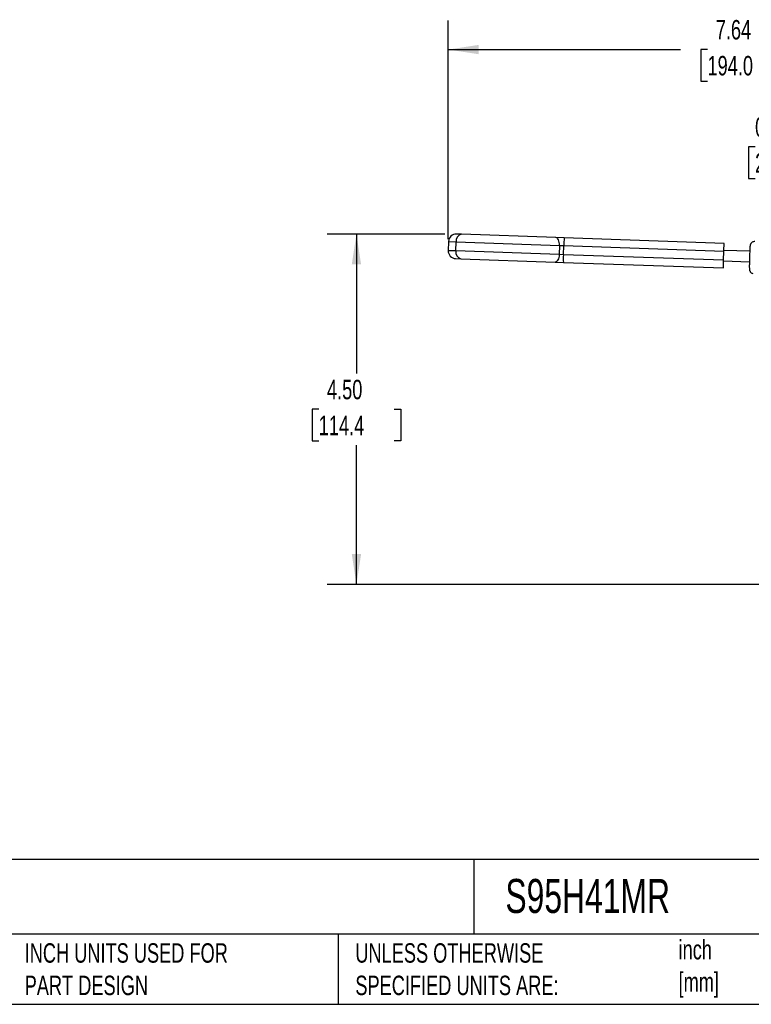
# Model space of a CAD drawing. Header units: inches. Extents: x 0.7 to 32.2, y 0.7 to 24.8.
# Tile 7 of 18: x 12.6 to 22, y 0.7 to 13.4. Entities that reach past the tile are written whole.
import ezdxf

# ---------------------------------------------------------------- set-up
doc = ezdxf.new("R2010")
doc.units = ezdxf.units.IN
doc.header["$LTSCALE"] = 3
doc.header["$MEASUREMENT"] = 0
doc.linetypes.add('SLD-Solid', pattern=[0])
doc.layers.add('DIMENSIONS', color=140, linetype='SLD-Solid', lineweight=25)
doc.layers.add('TEXT', color=140, linetype='SLD-Solid', lineweight=25)
doc.styles.add('SLDTEXTSTYLE0', font='TXT', dxfattribs={"width": 0.7})
doc.dimstyles.new('SLDDIMSTYLE1', dxfattribs={"dimtxt": 0.254883, "dimasz": 0.39, "dimexe": 0, "dimexo": 0.0625, "dimgap": 0.063721, "dimtad": 0, "dimtih": 1, "dimtoh": 1, "dimrnd": 1e-09, "dimzin": 12, "dimdsep": 46, "dimtxsty": 'SLDTEXTSTYLE0', "dimsah": 1, "dimcen": 0.09, "dimadec": 0, "dimazin": 3, "dimtfac": 1, "dimtofl": 0, "dimtmove": 0, "dimatfit": 3, "dimfxl": 0, "dimfrac": 2, "dimtolj": 1, "dimtzin": 12, "dimarcsym": 0})
doc.dimstyles.new('SLDDIMSTYLE2', dxfattribs={"dimtxt": 0.254883, "dimasz": 0.39, "dimexe": 0, "dimexo": 0.0625, "dimgap": 0.063721, "dimtad": 0, "dimtih": 1, "dimtoh": 1, "dimrnd": 1e-09, "dimzin": 4, "dimdsep": 46, "dimtxsty": 'SLDTEXTSTYLE0', "dimsah": 1, "dimcen": 0.09, "dimadec": 0, "dimazin": 1, "dimtfac": 1, "dimtofl": 0, "dimtmove": 0, "dimatfit": 3, "dimfxl": 0, "dimfrac": 2, "dimtolj": 1, "dimtzin": 12, "dimarcsym": 0})
doc.dimstyles.new('SLDDIMSTYLE3', dxfattribs={"dimtxt": 0.254883, "dimasz": 0.39, "dimexe": 0, "dimexo": 0.0625, "dimgap": 0.063721, "dimtad": 0, "dimtih": 1, "dimtoh": 1, "dimrnd": 1e-09, "dimdsep": 46, "dimtxsty": 'SLDTEXTSTYLE0', "dimsah": 1, "dimcen": 0.09, "dimadec": 0, "dimazin": 2, "dimtfac": 1, "dimtmove": 0, "dimatfit": 0, "dimfxl": 0, "dimfrac": 2, "dimtolj": 1, "dimtzin": 12, "dimarcsym": 0})

# ---------------------------------------------------------------- blocks, each defined once
blk = doc.blocks.new('_D_4')
at = {"layer": 'DIMENSIONS'}
for p, q in [((18.069, 10.591), (18.069, 13.403)), ((25.707, 7.707), (25.707, 13.403)), ((18.069, 13.028), (21.058, 13.028)), ((21.403, 13.028), (21.317, 13.028)), ((21.317, 13.028), (21.317, 12.623)), ((22.372, 13.028), (22.458, 13.028)), ((22.458, 13.028), (22.458, 12.623)), ((25.707, 13.028), (22.718, 13.028)), ((21.317, 12.623), (21.403, 12.623)), ((22.458, 12.623), (22.372, 12.623))]:
    blk.add_line(p, q, dxfattribs=at)
for points in [[(18.069, 13.028), (18.459, 12.968), (18.459, 13.088)], [(25.707, 13.028), (25.317, 13.088), (25.317, 12.968)]]:
    blk.add_solid(points, dxfattribs=at)
at = {"layer": 'DIMENSIONS', "char_height": 0.25, "attachment_point": 1, "style": 'SLDTEXTSTYLE0'}
for s, insert in [('7.64', (21.509, 13.408)), ('194.0', (21.403, 12.946))]:
    blk.add_mtext(s, dxfattribs=dict(at, insert=insert))
blk = doc.blocks.new('_D_5')
at = {"layer": 'DIMENSIONS'}
for p, q in [((18.025, 10.654), (16.513, 10.654)), ((16.888, 10.654), (16.888, 8.864)), ((16.403, 8.402), (16.317, 8.402)), ((16.317, 8.402), (16.317, 7.997)), ((17.372, 8.402), (17.458, 8.402)), ((17.458, 8.402), (17.458, 7.997)), ((16.317, 7.997), (16.403, 7.997)), ((17.458, 7.997), (17.372, 7.997)), ((16.888, 6.15), (16.888, 7.94)), ((24.149, 6.15), (16.513, 6.15))]:
    blk.add_line(p, q, dxfattribs=at)
for points in [[(16.888, 10.654), (16.828, 10.264), (16.948, 10.264)], [(16.888, 6.15), (16.948, 6.54), (16.828, 6.54)]]:
    blk.add_solid(points, dxfattribs=at)
at = {"layer": 'DIMENSIONS', "char_height": 0.25, "attachment_point": 1, "style": 'SLDTEXTSTYLE0'}
for s, insert in [('4.50', (16.509, 8.781)), ('114.4', (16.403, 8.319))]:
    blk.add_mtext(s, dxfattribs=dict(at, insert=insert))
blk = doc.blocks.new('_D_6')
at = {"layer": 'DIMENSIONS'}
for p, q in [((23.866, 10.86), (23.866, 12.152)), ((24.732, 10.86), (24.732, 12.152)), ((22.015, 11.777), (21.929, 11.777)), ((21.929, 11.777), (21.929, 11.372)), ((22.772, 11.777), (22.858, 11.777)), ((22.858, 11.777), (22.858, 11.372)), ((23.866, 11.777), (23.118, 11.777)), ((24.732, 11.777), (25.482, 11.777)), ((21.929, 11.372), (22.015, 11.372)), ((22.858, 11.372), (22.772, 11.372))]:
    blk.add_line(p, q, dxfattribs=at)
for points in [[(23.866, 11.777), (23.476, 11.837), (23.476, 11.717)], [(24.732, 11.777), (25.122, 11.717), (25.122, 11.837)]]:
    blk.add_solid(points, dxfattribs=at)
at = {"layer": 'DIMENSIONS', "char_height": 0.25, "attachment_point": 1, "style": 'SLDTEXTSTYLE0'}
for s, insert in [('0.87', (22.015, 12.156)), ('22.0', (22.015, 11.694))]:
    blk.add_mtext(s, dxfattribs=dict(at, insert=insert))

msp = doc.modelspace()

# ---------------------------------------------------------------- linework, layer by layer
for p, q in [((18.241, 10.652), (18.175, 10.654)), ((19.453, 10.61), (18.241, 10.652)), ((18.073, 10.559), (18.069, 10.441)), ((18.073, 10.559), (18.17, 10.556)), ((18.166, 10.438), (18.17, 10.556)), ((18.17, 10.556), (19.5, 10.509)), ((19.561, 10.606), (19.453, 10.61)), ((21.618, 10.534), (19.561, 10.606)), ((18.166, 10.438), (18.069, 10.441)), ((19.496, 10.391), (18.166, 10.438)), ((19.5, 10.509), (19.496, 10.391)), ((19.55, 10.389), (19.496, 10.391)), ((19.5, 10.509), (19.554, 10.508)), ((19.55, 10.389), (19.554, 10.508)), ((21.61, 10.318), (19.55, 10.389)), ((19.554, 10.508), (21.614, 10.436)), ((21.61, 10.318), (21.614, 10.436)), ((21.946, 10.434), (21.615, 10.445)), ((18.164, 10.339), (18.23, 10.337)), ((18.23, 10.337), (19.442, 10.295)), ((19.442, 10.295), (19.55, 10.291)), ((19.55, 10.291), (21.607, 10.219)), ((21.942, 10.296), (21.61, 10.308))]:
    msp.add_line(p, q)
at = {"flags": 128}
for points in [[(19.5, 10.509), (19.5, 10.529), (19.497, 10.547), (19.493, 10.564), (19.487, 10.579), (19.48, 10.592), (19.472, 10.601), (19.462, 10.607), (19.453, 10.61)], [(19.496, 10.391), (19.494, 10.372), (19.491, 10.354), (19.485, 10.337), (19.478, 10.322), (19.47, 10.31), (19.461, 10.302), (19.452, 10.296), (19.442, 10.295)]]:
    msp.add_lwpolyline(points, dxfattribs=at)
for centre, radius, start, end in [((18.171, 10.556), 0.0984, 88, 178), ((18.257, 10.566), 0.0874, 100.7754, 186.6687), ((20.226, 10.509), 0.672, 171.6923, 180.095), ((18.167, 10.438), 0.0984, 178, 268), ((18.252, 10.422), 0.0874, 169.3313, 255.2246), ((20.22, 10.341), 0.672, 175.905, 184.3077)]:
    msp.add_arc(centre, radius, start, end)
for centre, start_param, end_param in [((21.614, 10.436), 4.712389, 6.283185), ((21.61, 10.318), 3.141593, 4.712389)]:
    msp.add_ellipse(centre, major_axis=(0.0034, 0.0984), ratio=0.000039, start_param=start_param, end_param=end_param)
msp.add_open_spline([(22.012, 10.559), (22.006, 10.559), (21.995, 10.558), (21.98, 10.552), (21.969, 10.543), (21.962, 10.534), (21.957, 10.525), (21.954, 10.517), (21.952, 10.512), (21.951, 10.506), (21.95, 10.499), (21.949, 10.488), (21.948, 10.47), (21.947, 10.448), (21.946, 10.421), (21.945, 10.393), (21.944, 10.363), (21.943, 10.332), (21.942, 10.303), (21.942, 10.275), (21.941, 10.251), (21.941, 10.231), (21.942, 10.214), (21.942, 10.205), (21.943, 10.196), (21.945, 10.187), (21.95, 10.176), (21.959, 10.164), (21.971, 10.153), (21.982, 10.15), (21.987, 10.148)], degree=3, knots=[0, 0, 0, 0, 0.030568, 0.057195, 0.080311, 0.100658, 0.118378, 0.133559, 0.146251, 0.161723, 0.18804, 0.24273, 0.292588, 0.345157, 0.396461, 0.447332, 0.498035, 0.548682, 0.599339, 0.650062, 0.700951, 0.752208, 0.804396, 0.860183, 0.881781, 0.899888, 0.919195, 0.942992, 0.975277, 1, 1, 1, 1])
at = {"layer": 'TEXT'}
for p, q in [((32.25, 2.613), (0.75, 2.613)), ((18.397, 2.613), (18.397, 1.65)), ((32.25, 1.65), (0.75, 1.65)), ((16.653, 1.65), (16.653, 0.75)), ((0.75, 0.75), (32.25, 0.75))]:
    msp.add_line(p, q, dxfattribs=at)

# ---------------------------------------------------------------- texts
at = {"layer": 'TEXT', "attachment_point": 1, "style": 'SLDTEXTSTYLE0'}
for s, insert, char_height in [('S95H41MR', (18.804, 2.362), 0.4375), ('INCH UNITS USED FOR ^JPART DESIGN', (12.621, 1.535), 0.25), ('UNLESS OTHERWISE ^JSPECIFIED UNITS ARE:', (16.874, 1.535), 0.25), ('inch^J[mm]', (21.031, 1.578), 0.25)]:
    msp.add_mtext(s, dxfattribs=dict(at, insert=insert, char_height=char_height))

# ---------------------------------------------------------------- dimensions: what is measured, and where the dimension line sits
at = {"layer": 'DIMENSIONS'}
for base, p1, p2, dimstyle, picture, middle in [((18.069, 13.028), (25.707, 7.557), (18.069, 10.441), 'SLDDIMSTYLE1', '_D_4', (21.888, 13.028)), ((23.866, 11.777), (24.732, 10.71), (23.866, 10.71), 'SLDDIMSTYLE3', '_D_6', (22.394, 11.777))]:
    dim = msp.add_linear_dim(base=base, p1=p1, p2=p2, dimstyle=dimstyle, dxfattribs=at)
    dim.commit()
    dim.dimension.update_dxf_attribs({"geometry": picture, "text_midpoint": middle, "dimtype": 160})
dim = msp.add_linear_dim(base=(16.888, 10.654), p1=(24.299, 6.15), p2=(18.175, 10.654), angle=90, dimstyle='SLDDIMSTYLE2', dxfattribs=at)
dim.commit()
dim.dimension.update_dxf_attribs({"geometry": '_D_5', "text_midpoint": (16.888, 8.402), "dimtype": 160})

doc.saveas('drawing.dxf')
